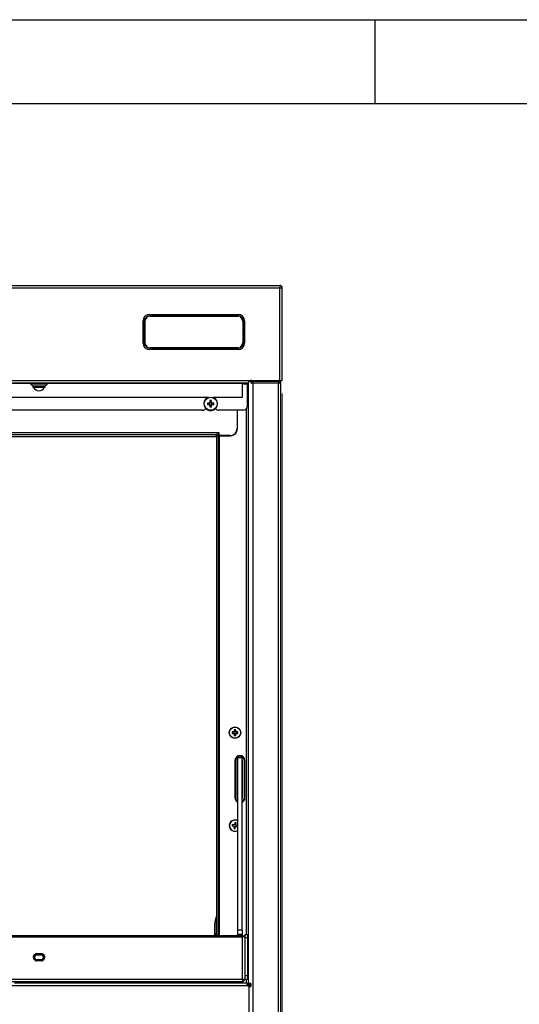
# Paper-space layout 'Specification Drawing' of a CAD drawing. Header units: millimetres. Extents: x 0 to 420, y 0 to 297.
# Tile 32 of 36: x 211 to 250, y 221 to 297. Entities that reach past the tile are written whole.
import ezdxf

# ---------------------------------------------------------------- set-up
doc = ezdxf.new("R2010")
doc.units = ezdxf.units.MM
doc.layers.add('BOARDER', color=7, linetype='Continuous', lineweight=25)
doc.layers.add('COMPONENT', color=7, linetype='Continuous')
doc.styles.add('SLDTEXTSTYLE1', font='TXT', dxfattribs={"width": 0.75})
doc.dimstyles.new('SLDDIMSTYLE3', dxfattribs={"dimtxt": 3.5, "dimasz": 3.302, "dimexe": 0, "dimexo": 0.0625, "dimgap": 0.875, "dimtad": 1, "dimlfac": 9, "dimrnd": 1e-09, "dimzin": 12, "dimdsep": 46, "dimtxsty": 'SLDTEXTSTYLE1', "dimsah": 1, "dimcen": 0.09, "dimadec": 0, "dimazin": 3, "dimtfac": 1, "dimtofl": 0, "dimtmove": 0, "dimatfit": 3, "dimfxl": 0, "dimfrac": 2, "dimtolj": 1, "dimtzin": 12, "dimarcsym": 0})

# ---------------------------------------------------------------- blocks, each defined once
blk = doc.blocks.new('_D_1')
at = {"color": 7, "linetype": 'Continuous', "lineweight": 0}
for p, q in [((165.166, 267.979), (165.166, 172.641)), ((231.833, 267.979), (231.833, 172.641)), ((165.166, 173.641), (231.833, 173.641))]:
    blk.add_line(p, q, dxfattribs=at)
at = {"color": 7, "linetype": 'Continuous', "lineweight": 18}
for points in [[(165.166, 173.641), (168.468, 173.133), (168.468, 174.149)], [(231.833, 173.641), (228.531, 174.149), (228.531, 173.133)]]:
    blk.add_solid(points, dxfattribs=at)
at = {"color": 7, "linetype": 'Continuous', "lineweight": 18, "char_height": 3.5, "attachment_point": 1, "style": 'SLDTEXTSTYLE1'}
for s, insert in [('machine Width', (179.097, 178.158)), ('600mm', (188.126, 172.602))]:
    blk.add_mtext(s, dxfattribs=dict(at, insert=insert))

psp = doc.layouts.new('Specification Drawing')

# ---------------------------------------------------------------- linework, layer by layer
at = {"color": 7, "linetype": 'Continuous', "lineweight": 25}
for p, q in [((165.3442, 276.3565), (231.6554, 276.3565)), ((165.3442, 276.1788), (231.6554, 276.1788)), ((231.6554, 276.3565), (231.6554, 276.1788)), ((231.6554, 268.9788), (231.6554, 276.1788)), ((231.8331, 276.1788), (231.8331, 276.1765)), ((231.8331, 268.9788), (231.8331, 276.1765)), ((221.5415, 274.1157), (228.4026, 274.1157)), ((221.5415, 274.1157), (221.5415, 274)), ((221.5415, 274), (228.4026, 274)), ((221.5415, 274), (221.5415, 273.9684)), ((228.4026, 273.9684), (221.5415, 273.9684)), ((221.5562, 273.9669), (228.3895, 273.9669)), ((228.4026, 274.1157), (228.4026, 274)), ((228.4026, 274), (228.4026, 273.9684)), ((221.0295, 271.8871), (221.0295, 273.6038)), ((221.1452, 273.6038), (221.0295, 273.6038)), ((221.1452, 271.8871), (221.1452, 273.6038)), ((221.1768, 273.6038), (221.1452, 273.6038)), ((221.1768, 273.6038), (221.1768, 271.8871)), ((221.1784, 271.9002), (221.1784, 273.5891)), ((228.7988, 273.6038), (228.7673, 273.6038)), ((228.7673, 273.5891), (228.7673, 271.9002)), ((228.9146, 273.6038), (228.7988, 273.6038)), ((228.7988, 273.6038), (228.7988, 271.8871)), ((228.9146, 273.6038), (228.9146, 271.8871)), ((221.1452, 271.8871), (221.0295, 271.8871)), ((221.1768, 271.8871), (221.1452, 271.8871)), ((221.5415, 271.5224), (221.5415, 271.4908)), ((221.5415, 271.4908), (221.5415, 271.3751)), ((228.4026, 271.4908), (221.5415, 271.4908)), ((228.3895, 271.5224), (221.5562, 271.5224)), ((228.4026, 271.5224), (228.4026, 271.4908)), ((228.4026, 271.4908), (228.4026, 271.3751)), ((228.7988, 271.8871), (228.7673, 271.8871)), ((228.9146, 271.8871), (228.7988, 271.8871)), ((228.4026, 271.3751), (221.5415, 271.3751)), ((167.5554, 268.9788), (229.4442, 268.9788)), ((167.8408, 268.801), (229.1588, 268.801)), ((168.2776, 268.7677), (212.2787, 268.7677)), ((211.8054, 268.801), (211.8054, 268.7677)), ((211.8665, 268.801), (211.8887, 268.7788)), ((212.4728, 268.7788), (211.8887, 268.7788)), ((212.2787, 268.7788), (212.2787, 268.7198)), ((212.2787, 268.7198), (212.4304, 268.5681)), ((212.2787, 268.7198), (213.6098, 268.7198)), ((212.4273, 268.801), (212.4728, 268.7788)), ((212.4304, 268.5681), (212.4304, 268.5599)), ((212.4304, 268.5681), (213.4581, 268.5681)), ((212.4304, 268.5599), (212.4723, 268.457)), ((212.4304, 268.5599), (213.4581, 268.5599)), ((212.4723, 268.457), (213.4162, 268.457)), ((213.4157, 268.7788), (212.4728, 268.7788)), ((213.4157, 268.7788), (213.4612, 268.801)), ((213.9998, 268.7788), (213.4157, 268.7788)), ((213.4162, 268.457), (213.4581, 268.5599)), ((213.4581, 268.5681), (213.6098, 268.7198)), ((213.4581, 268.5599), (213.4581, 268.5681)), ((213.6098, 268.7198), (213.6098, 268.7788)), ((213.6098, 268.7677), (228.722, 268.7677)), ((213.9998, 268.7788), (214.022, 268.801)), ((214.0831, 268.7677), (214.0831, 268.801)), ((228.722, 268.7677), (228.722, 267.6565)), ((229.1109, 268.801), (229.1109, 268.7121)), ((229.1109, 268.7121), (229.1109, 266.9454)), ((229.2109, 222.1403), (229.2109, 268.8365)), ((229.2821, 268.907), (229.452, 268.907)), ((229.2998, 268.907), (229.2998, 268.9206)), ((229.3942, 268.9454), (229.3356, 268.9454)), ((229.3887, 268.9454), (229.3887, 268.907)), ((229.3942, 268.9454), (229.3942, 268.9697)), ((229.3998, 268.9703), (229.3998, 268.932)), ((229.3998, 268.932), (229.4554, 268.932)), ((229.5442, 268.7694), (229.4421, 268.7694)), ((229.4442, 268.9788), (231.6554, 268.9788)), ((229.4554, 268.9788), (229.4554, 268.8951)), ((229.5442, 268.8951), (229.4554, 268.8951)), ((229.4554, 268.8951), (229.4554, 268.8323)), ((229.5442, 268.8323), (229.4554, 268.8323)), ((229.4887, 268.7694), (229.4887, 268.8323)), ((229.5442, 268.8951), (229.5442, 268.7694)), ((231.6166, 268.8951), (229.5442, 268.8951)), ((229.5442, 268.7694), (229.5442, 188.6903)), ((231.5554, 268.7694), (229.5442, 268.7694)), ((231.6166, 268.8951), (231.533, 268.9788)), ((231.5554, 188.6903), (231.5554, 268.7694)), ((231.5974, 268.9788), (231.6811, 268.8951)), ((231.6166, 268.8951), (231.6811, 268.8951)), ((231.6554, 268.9788), (231.8331, 268.9788)), ((231.7331, 188.6903), (231.7331, 268.7694)), ((226.1012, 267.6565), (170.8859, 267.6565)), ((228.722, 267.6565), (226.4604, 267.6565)), ((226.1807, 267.2304), (226.0375, 267.2304)), ((226.0375, 267.116), (226.1807, 267.116)), ((226.1715, 267.2304), (226.1715, 267.116)), ((226.2236, 267.4164), (226.2236, 267.2733)), ((226.338, 267.2825), (226.2236, 267.2825)), ((226.2236, 267.0731), (226.2236, 266.93)), ((226.2236, 267.0639), (226.338, 267.0639)), ((226.338, 267.2733), (226.338, 267.4164)), ((226.338, 266.93), (226.338, 267.0731)), ((226.524, 267.2304), (226.3809, 267.2304)), ((226.3809, 267.116), (226.524, 267.116)), ((226.3901, 267.116), (226.3901, 267.2304)), ((225.6665, 266.6677), (171.3331, 266.6677)), ((228.8331, 266.6677), (226.8887, 266.6677)), ((228.3387, 266.6677), (228.3387, 265.2565)), ((228.3665, 265.2403), (228.3665, 266.6677)), ((170.0831, 264.9343), (226.9165, 264.9343)), ((170.2831, 264.7899), (226.7165, 264.7899)), ((226.7165, 264.6117), (170.2831, 264.6117)), ((226.7165, 264.6117), (226.7165, 264.7899)), ((226.7165, 264.7899), (226.7167, 264.7899)), ((226.7165, 264.701), (226.7167, 264.701)), ((226.7167, 264.7899), (226.7167, 264.701)), ((226.9165, 264.7899), (226.7167, 264.7899)), ((226.9165, 264.701), (226.7167, 264.701)), ((226.9002, 264.6848), (226.722, 264.6848)), ((226.722, 264.6848), (226.722, 225.8471)), ((226.9002, 225.8471), (226.9002, 264.6848)), ((226.9002, 264.6848), (226.9554, 264.6848)), ((226.9165, 264.7899), (226.9165, 264.9343)), ((226.9165, 264.9343), (226.9167, 264.9343)), ((226.9165, 264.701), (226.9165, 264.7899)), ((226.9167, 264.9343), (226.9167, 264.701)), ((227.7831, 264.701), (226.9167, 264.701)), ((226.9554, 264.6848), (227.8109, 264.6848)), ((227.4109, 264.701), (227.4109, 264.6848)), ((228.07, 241.6864), (227.946, 241.6864)), ((228.0572, 241.6864), (228.0572, 241.572)), ((228.1092, 241.8497), (228.1092, 241.7256)), ((228.2237, 241.7385), (228.1092, 241.7385)), ((228.2237, 241.7256), (228.2237, 241.8497)), ((228.387, 241.6864), (228.2629, 241.6864)), ((228.2757, 241.572), (228.2757, 241.6864)), ((227.946, 241.572), (228.07, 241.572)), ((228.1092, 241.5328), (228.1092, 241.4087)), ((228.1092, 241.5199), (228.2237, 241.5199)), ((228.2237, 241.4087), (228.2237, 241.5328)), ((228.2629, 241.572), (228.387, 241.572)), ((228.1665, 239.4625), (228.1665, 236.5737)), ((228.1981, 239.4348), (228.1888, 239.4348)), ((228.1888, 239.4348), (228.1888, 236.6014)), ((228.1981, 239.4348), (228.1981, 236.6014)), ((228.3477, 239.5035), (228.3477, 236.5327)), ((228.3869, 239.5035), (228.3477, 239.5035)), ((228.3609, 239.4903), (228.3477, 239.5035)), ((228.3609, 239.4903), (228.3609, 236.5459)), ((228.3869, 239.4903), (228.3609, 239.4903)), ((228.3869, 239.4771), (228.3609, 239.4771)), ((228.7202, 239.6848), (228.3869, 239.6848)), ((228.3869, 226.3241), (228.3869, 239.6848)), ((228.7202, 226.3241), (228.7202, 239.6848)), ((228.763, 239.5035), (228.7202, 239.5035)), ((228.7498, 239.4903), (228.7202, 239.4903)), ((228.7202, 239.4771), (228.7498, 239.4771)), ((228.7498, 239.4903), (228.763, 239.5035)), ((228.7498, 236.5459), (228.7498, 239.4903)), ((228.763, 236.5327), (228.763, 239.5035)), ((228.9126, 236.6014), (228.9126, 239.4348)), ((228.9126, 239.4348), (228.9219, 239.4348)), ((228.9219, 236.6014), (228.9219, 239.4348)), ((228.9442, 236.5737), (228.9442, 239.4625)), ((228.1981, 236.6014), (228.1888, 236.6014)), ((228.3609, 236.5459), (228.3477, 236.5327)), ((228.3477, 236.5327), (228.3869, 236.5327)), ((228.3869, 236.5591), (228.3609, 236.5591)), ((228.3609, 236.5459), (228.3869, 236.5459)), ((228.7202, 236.5591), (228.7498, 236.5591)), ((228.7202, 236.5459), (228.7498, 236.5459)), ((228.7202, 236.5327), (228.763, 236.5327)), ((228.7498, 236.5459), (228.763, 236.5327)), ((228.9126, 236.6014), (228.9219, 236.6014)), ((227.9397, 234.3854), (228.0622, 234.3658)), ((228.0803, 234.4788), (227.9578, 234.4984)), ((228.0677, 234.4808), (228.0495, 234.3678)), ((228.0947, 234.3209), (228.075, 234.1983)), ((228.0926, 234.3082), (228.2056, 234.29)), ((228.1449, 234.6338), (228.1253, 234.5113)), ((228.2403, 234.5058), (228.1273, 234.5239)), ((228.188, 234.1802), (228.2077, 234.3027)), ((228.2383, 234.4931), (228.2579, 234.6156)), ((228.2526, 234.3352), (228.3751, 234.3155)), ((228.2653, 234.3332), (228.2834, 234.4462)), ((228.3933, 234.4285), (228.2707, 234.4482)), ((226.6304, 226.9892), (226.722, 227.3595)), ((226.6304, 226.9892), (226.6109, 226.8291)), ((226.6109, 225.8471), (226.6109, 226.8291)), ((228.7425, 225.8471), (168.2646, 225.8471)), ((168.2649, 225.7627), (228.7422, 225.7627)), ((228.3869, 226.3241), (228.7202, 226.3241)), ((228.3869, 225.9415), (228.3869, 226.3241)), ((228.7202, 225.9415), (228.3869, 225.9415)), ((228.3869, 225.8471), (228.3869, 225.9415)), ((228.7202, 226.3241), (228.7202, 225.9415)), ((228.7202, 225.9415), (228.7202, 225.8471)), ((228.7422, 225.7627), (228.7424, 225.7627)), ((228.7424, 222.483), (228.7424, 225.7627)), ((228.8309, 225.7625), (228.8309, 225.7614)), ((228.8313, 225.7625), (228.8313, 225.7614)), ((228.9202, 225.9514), (229.1424, 225.9514)), ((228.9202, 225.9514), (228.9202, 225.7625)), ((228.9202, 225.7625), (228.9202, 225.7534)), ((228.9202, 225.7534), (228.9202, 222.4753)), ((228.9202, 225.7074), (229.1424, 225.7074)), ((229.1424, 225.9514), (229.1424, 225.7074)), ((229.1424, 225.7074), (229.1424, 222.7582)), ((212.7813, 224.4647), (213.1147, 224.4647)), ((212.7813, 224.46), (212.7813, 224.4647)), ((213.1147, 224.46), (212.7813, 224.46)), ((212.7813, 224.375), (213.1147, 224.375)), ((212.7813, 224.3703), (212.7813, 224.375)), ((212.7813, 224.3703), (213.1147, 224.3703)), ((213.1147, 224.46), (213.1147, 224.4647)), ((213.1147, 224.3703), (213.1147, 224.375)), ((213.1147, 223.9866), (212.7813, 223.9866)), ((213.1147, 223.9099), (212.7813, 223.9099)), ((228.9202, 222.7582), (229.1424, 222.7582)), ((229.1424, 222.7582), (229.1424, 222.4737)), ((168.2647, 222.483), (228.7424, 222.483)), ((168.2647, 222.2959), (228.7424, 222.2959)), ((229.1223, 222.1792), (211.0448, 222.1792)), ((226.4757, 222.1792), (226.4188, 222.2959)), ((226.722, 222.1792), (226.722, 222.2959)), ((226.8109, 222.2959), (226.8109, 222.1792)), ((228.7424, 222.483), (228.7424, 222.2959)), ((228.9202, 222.4737), (228.9202, 222.4753)), ((228.9202, 222.4737), (229.1424, 222.4737)), ((229.122, 222.1775), (229.12, 222.1765)), ((229.122, 221.9792), (229.122, 222.1775)), ((229.322, 222.0905), (229.122, 222.0905)), ((229.122, 221.9792), (229.2776, 221.9237)), ((229.3998, 222.1403), (229.2109, 222.1403)), ((229.2109, 222.1403), (229.2109, 222.0905)), ((229.2776, 188.6903), (229.2776, 221.9237)), ((229.2776, 221.9237), (229.3951, 221.9237)), ((229.2998, 222.1403), (229.2998, 222.0905)), ((229.2998, 222.0903), (229.3887, 222.0903)), ((229.2998, 222.0903), (229.2998, 222.0709)), ((229.322, 222.0905), (229.322, 222.0903)), ((229.322, 222.0709), (229.322, 222.0014)), ((229.322, 222.0014), (229.322, 221.9237)), ((229.3887, 222.1403), (229.3887, 222.0903)), ((229.3887, 222.0903), (229.3887, 221.9237)), ((229.3998, 221.9234), (229.3998, 222.1403))]:
    psp.add_line(p, q, dxfattribs=at)
at = {"color": 8, "linetype": 'Continuous', "lineweight": 25}
for p, q in [((228.7673, 273.5891), (228.7673, 273.6038)), ((221.5415, 271.5224), (221.5562, 271.5224)), ((228.3895, 271.5224), (228.4026, 271.5224)), ((228.7673, 271.8871), (228.7673, 271.9002)), ((228.722, 268.7121), (229.1109, 268.7121)), ((229.0665, 225.9514), (229.0665, 266.7947)), ((226.9554, 225.8471), (226.9554, 264.6848)), ((227.5887, 264.6848), (227.5887, 264.701)), ((226.722, 226.9499), (226.7002, 226.8854)), ((226.7002, 226.8854), (226.7002, 225.8471)), ((210.8366, 221.9792), (229.122, 221.9792)), ((226.9554, 222.1792), (226.9554, 222.2959)), ((229.0665, 222.1792), (229.0665, 222.4737)), ((229.322, 222.0014), (229.122, 222.0014))]:
    psp.add_line(p, q, dxfattribs=at)
at = {"color": 7, "linetype": 'Continuous', "lineweight": 25, "flags": 128}
for points in [[(231.7377, 268.9788), (231.744, 268.9785), (231.7503, 268.9788)], [(226.6109, 226.0189), (226.6031, 225.9261), (226.5837, 225.8471)]]:
    psp.add_lwpolyline(points, dxfattribs=at)
at = {"color": 8, "linetype": 'Continuous', "lineweight": 25, "flags": 128}
psp.add_lwpolyline([(226.6002, 225.8471), (226.6002, 225.8472), (226.6109, 225.9519)], dxfattribs=at)
at = {"color": 7, "linetype": 'Continuous', "lineweight": 25}
for centre, radius in [((226.2808, 267.1732), 0.5063), ((228.1665, 241.6292), 0.4444), ((228.1665, 241.6292), 0.4282)]:
    psp.add_circle(centre, radius, dxfattribs=at)
for centre, radius, start, end in [((221.5415, 273.6038), 0.512, 90, 180), ((221.5415, 273.6038), 0.3962, 90, 180), ((221.5415, 273.6038), 0.3647, 90, 180), ((221.5562, 273.5891), 0.3778, 90, 180), ((228.3895, 273.5891), 0.3778, 0, 90), ((228.4026, 273.6038), 0.512, 0, 90), ((228.4026, 273.6038), 0.3962, 0, 90), ((228.4026, 273.6038), 0.3647, 0, 90), ((221.5415, 271.8871), 0.512, 180, 270), ((221.5415, 271.8871), 0.3962, 180, 270), ((221.5415, 271.8871), 0.3647, 180, 270), ((221.5562, 271.9002), 0.3778, 180, 270), ((228.3895, 271.9002), 0.3778, 270, 0), ((228.4026, 271.8871), 0.512, 270, 0), ((228.4026, 271.8871), 0.3962, 270, 0), ((228.4026, 271.8871), 0.3647, 270, 0), ((212.9442, 268.6237), 0.4444, 202.024313, 337.975687), ((226.2808, 267.1732), 0.5278, 113.681907, 0), ((226.2808, 267.1732), 0.5278, 0, 66.318093), ((227.9931, 267.1732), 1.9564, 178.32395, 181.67605), ((226.2808, 267.1732), 0.1153, 119.749422, 150.250578), ((226.2808, 267.1732), 0.1153, 209.749422, 240.250578), ((226.2808, 267.1732), 0.0946, 142.758896, 217.241104), ((226.2808, 267.1732), 0.0946, 127.241104, 142.758896), ((226.2808, 267.1732), 0.0946, 217.241104, 232.758896), ((226.2808, 265.4609), 1.9564, 88.32395, 91.67605), ((226.2808, 267.1732), 0.0946, 52.758896, 127.241104), ((226.2808, 267.1732), 0.0946, 232.758896, 307.241104), ((226.2808, 268.8856), 1.9564, 268.32395, 271.67605), ((226.2808, 267.1732), 0.1153, 29.749422, 60.250578), ((226.2808, 267.1732), 0.0946, 37.241104, 52.758896), ((226.2808, 267.1732), 0.1153, 299.749422, 330.250578), ((226.2808, 267.1732), 0.0946, 307.241104, 322.758896), ((226.2808, 267.1732), 0.0946, 322.758896, 37.241104), ((224.5684, 267.1732), 1.9564, 358.32395, 1.67605), ((228.8331, 266.9454), 0.2778, 270, 0), ((225.6665, 266.9454), 0.2778, 270, 329.103831), ((226.8887, 266.9454), 0.2778, 211.861392, 270), ((227.7831, 265.2565), 0.5556, 270, 0), ((227.8109, 265.2403), 0.5556, 270, 0), ((229.5428, 241.6292), 1.5979, 177.947687, 182.052313), ((228.1665, 241.6292), 0.1121, 120.68693, 149.31307), ((228.1665, 241.6292), 0.0946, 142.758896, 217.241104), ((228.1665, 241.6292), 0.0946, 127.241104, 142.758896), ((228.1665, 240.2529), 1.5979, 87.947687, 92.052313), ((228.1665, 241.6292), 0.0946, 52.758896, 127.241104), ((228.1665, 241.6292), 0.1121, 30.68693, 59.31307), ((228.1665, 241.6292), 0.0946, 37.241104, 52.758896), ((228.1665, 241.6292), 0.0946, 322.758896, 37.241104), ((226.7901, 241.6292), 1.5979, 357.947687, 2.052313), ((228.1665, 241.6292), 0.1121, 210.68693, 239.31307), ((228.1665, 241.6292), 0.0946, 217.241104, 232.758896), ((228.1665, 241.6292), 0.0946, 232.758896, 307.241104), ((228.1665, 243.0055), 1.5979, 267.947687, 272.052313), ((228.1665, 241.6292), 0.1121, 300.68693, 329.31307), ((228.1665, 241.6292), 0.0946, 307.241104, 322.758896), ((228.5554, 239.4625), 0.3889, 360, 180), ((228.5554, 239.4348), 0.3665, 0, 180), ((228.5554, 239.4348), 0.3572, 0, 180), ((228.5554, 236.5737), 0.3889, 180, 244.328903), ((228.5554, 236.6014), 0.3665, 180, 242.637662), ((228.5554, 236.6014), 0.3572, 180, 241.862212), ((228.5554, 236.6014), 0.3572, 297.484351, 0), ((228.5554, 236.6014), 0.3665, 296.729894, 0), ((228.5554, 236.5737), 0.3889, 295.083484, 0), ((228.1665, 234.407), 0.4444, 60.267845, 299.732155), ((229.5254, 234.1888), 1.5979, 168.824785, 172.92941), ((228.1665, 234.407), 0.1121, 201.564027, 230.190167), ((228.1665, 234.407), 0.0946, 133.635993, 208.118201), ((228.3847, 235.7659), 1.5979, 258.824785, 262.92941), ((228.1665, 234.407), 0.1121, 111.564027, 140.190167), ((228.1665, 234.407), 0.0946, 208.118201, 223.635993), ((228.1665, 234.407), 0.0946, 223.635993, 298.118201), ((228.1665, 234.407), 0.0946, 118.118201, 133.635993), ((228.1665, 234.407), 0.0946, 43.635993, 118.118201), ((227.9482, 233.0481), 1.5979, 78.824785, 82.92941), ((228.1665, 234.407), 0.1121, 291.564027, 320.190167), ((228.1665, 234.407), 0.0946, 298.118201, 313.635993), ((228.1665, 234.407), 0.0946, 313.635993, 28.118201), ((228.1665, 234.407), 0.0946, 28.118201, 43.635993), ((228.1665, 234.407), 0.1121, 21.564027, 50.190167), ((226.8081, 234.6251), 1.5973, 348.824472, 351.268609), ((228.8311, 225.7625), 0.0891, 0, 180), ((228.7868, 224.9065), 0.8573, 81.04481, 92.963398), ((228.8311, 225.7625), 0.000222, 0, 180), ((212.781, 224.1873), 0.2774, 89.936767, 270.063233), ((212.7811, 224.1824), 0.2776, 89.960739, 179.960685), ((212.7811, 224.1808), 0.1942, 89.936767, 270.063233), ((212.7812, 224.176), 0.1943, 89.960739, 179.960685), ((213.115, 224.1873), 0.2774, 269.936767, 90.063233), ((213.1149, 224.1824), 0.2776, 0.039315, 90.039261), ((213.1149, 224.1808), 0.1942, 269.936767, 90.063233), ((213.1148, 224.176), 0.1943, 0.039315, 90.039261)]:
    psp.add_arc(centre, radius, start, end, dxfattribs=at)
at = {"color": 8, "linetype": 'Continuous', "lineweight": 25}
psp.add_arc((228.1665, 234.407), 0.4282, 59.015156, 300.984844, dxfattribs=at)
at = {"color": 7, "linetype": 'Continuous', "lineweight": 25}
for centre, major_axis, start_param, end_param in [((228.6942, 239.4348), (0.0393, 0.0393), 0.0821261, 0.2989205), ((228.6942, 236.6014), (0.0393, -0.0393), 5.9842648, 6.2010592)]:
    psp.add_ellipse(centre, major_axis=major_axis, ratio=0.9996955, start_param=start_param, end_param=end_param, dxfattribs=at)
for points in [[(231.8331, 276.1788), (231.8305, 276.2021), (231.8251, 276.2486), (231.784, 276.3074), (231.7252, 276.3485), (231.6787, 276.3539), (231.6554, 276.3565)], [(231.6554, 276.1788), (231.6787, 276.1786), (231.7252, 276.1782), (231.784, 276.1777), (231.8251, 276.1771), (231.8305, 276.1767), (231.8331, 276.1765)], [(229.4421, 268.7694), (229.4358, 268.7672), (229.4232, 268.7626), (229.4101, 268.7558), (229.4014, 268.749), (229.4003, 268.7445), (229.3998, 268.7422)], [(231.5554, 268.7694), (231.5656, 268.793), (231.586, 268.8401), (231.6064, 268.8768), (231.6166, 268.8951)], [(231.7331, 268.7694), (231.7305, 268.7694), (231.7251, 268.7694), (231.684, 268.7694), (231.6252, 268.7694), (231.5787, 268.7694), (231.5554, 268.7694)], [(231.7331, 268.7694), (231.7307, 268.793), (231.7259, 268.8401), (231.696, 268.8768), (231.6811, 268.8951)], [(228.7424, 225.7533), (228.7424, 225.7651), (228.7424, 225.7885), (228.7424, 225.8192), (228.7424, 225.8405), (228.7423, 225.8493), (228.7423, 225.8442), (228.7423, 225.8259), (228.7423, 225.7974), (228.7422, 225.7742), (228.7422, 225.7627)], [(228.7424, 222.483), (228.7657, 222.4829), (228.8123, 222.4829), (228.8711, 222.4812), (228.9122, 222.4785), (228.9176, 222.4763), (228.9202, 222.4753)], [(228.7424, 222.2959), (228.7657, 222.2985), (228.8123, 222.3039), (228.8711, 222.345), (228.9122, 222.4038), (228.9176, 222.4504), (228.9202, 222.4737)]]:
    psp.add_open_spline(points, degree=3, dxfattribs=at)
for points, knots in [([(229.4442, 268.9788), (229.4223, 268.9765), (229.3779, 268.972), (229.3152, 268.9373), (229.2584, 268.8875), (229.2114, 268.8358), (229.1792, 268.8053), (229.1645, 268.8022), (229.1588, 268.801)], [0, 0, 0, 0, 0.1554327, 0.3133354, 0.4974619, 0.6989671, 0.8852978, 1, 1, 1, 1]), ([(229.3998, 268.932), (229.3997, 268.9286), (229.3996, 268.923), (229.3979, 268.9152), (229.3949, 268.9096), (229.3902, 268.9072), (229.3874, 268.907), (229.3866, 268.907)], [0, 0, 0, 0, 0.2692296, 0.436483, 0.7242618, 0.9257085, 1, 1, 1, 1]), ([(226.6109, 226.8291), (226.6148, 226.839), (226.6226, 226.8587), (226.6744, 226.8765), (226.7002, 226.8854)], [0, 0, 0, 0, 0.5004495, 1, 1, 1, 1]), ([(226.6304, 226.9892), (226.6326, 226.9806), (226.6369, 226.9635), (226.6791, 226.9115), (226.7002, 226.8854)], [0, 0, 0, 0, 0.4995676, 1, 1, 1, 1])]:
    psp.add_open_spline(points, degree=3, knots=knots, dxfattribs=at)
at = {"layer": 'BOARDER'}
psp.add_line((239.06, 290.5), (239.06, 297), dxfattribs=at)
at = {"layer": 'COMPONENT'}
for p, q in [((0, 297), (420, 297)), ((6.5, 290.5), (413.5, 290.5))]:
    psp.add_line(p, q, dxfattribs=at)

# ---------------------------------------------------------------- dimensions: what is measured, and where the dimension line sits
at = {"color": 7, "linetype": 'Continuous', "lineweight": 18}
dim = psp.add_linear_dim(base=(231.8331, 168.0903), p1=(165.1665, 268.9788), p2=(231.8331, 268.9788), angle=0, text='machine Width', dimstyle='SLDDIMSTYLE3', dxfattribs=at)
dim.commit()
dim.dimension.update_dxf_attribs({"geometry": '_D_1', "text_midpoint": (196.3804, 168.0903), "dimtype": 160})

doc.saveas('drawing.dxf')
